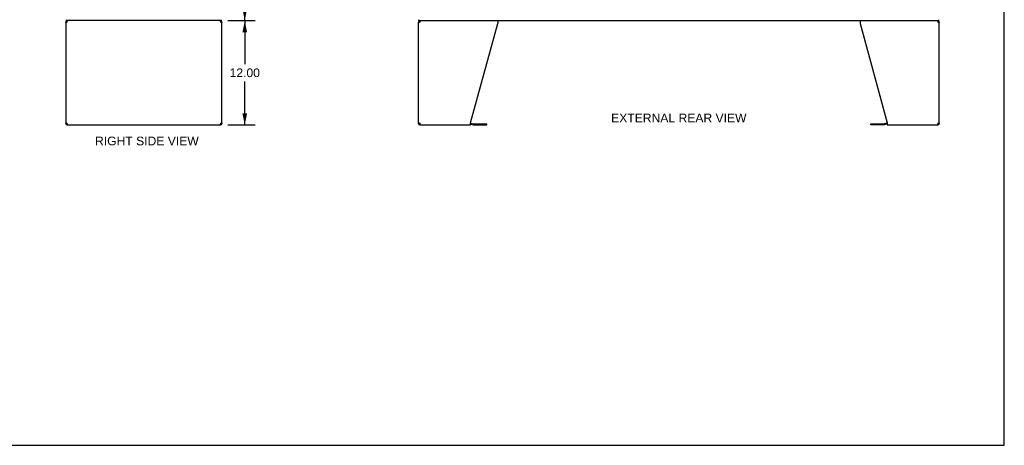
# Model space of a CAD drawing. Header units: inches. Extents: x 0 to 227, y 0 to 147.
# Tile 15 of 21: x 113 to 227, y 0 to 49. Entities that reach past the tile are written whole.
import ezdxf

# ---------------------------------------------------------------- set-up
doc = ezdxf.new("R2010")
doc.units = ezdxf.units.IN
doc.header["$LTSCALE"] = 12.466667
doc.header["$MEASUREMENT"] = 0
doc.layers.get('0').update_dxf_attribs({"linetype": 'CONTINUOUS'})
doc.layers.add('DIMENSIONS', color=7, linetype='CONTINUOUS')
doc.styles.get("Standard").update_dxf_attribs({"font": 'arial.ttf'})
doc.dimstyles.new('DIMSTYLE_1', dxfattribs={"dimtxt": 1, "dimasz": 1.333333, "dimexe": 0.09, "dimexo": 0.07, "dimgap": 0.0375, "dimtad": 0, "dimtih": 1, "dimtoh": 1, "dimzin": 4, "dimdsep": 46, "dimtxsty": 'Standard', "dimblk": '_FILLED', "dimblk1": '_FILLED', "dimblk2": '_FILLED', "dimcen": 0.09, "dimazin": 1, "dimtfac": 1, "dimtdec": 3, "dimtofl": 0, "dimtmove": 0, "dimatfit": 3, "dimldrblk": '_FILLED', "dimfxl": 0, "dimtolj": 1, "dimtzin": 4, "dimarcsym": 0})

# ---------------------------------------------------------------- blocks, each defined once
blk = doc.blocks.new('_FILLED')
at = {"color": 0, "linetype": 'ByBlock'}
blk.add_solid([(0, 0), (-1, 0.2), (-1, -0.2)], dxfattribs=at)
blk = doc.blocks.new('*D16')
at = {"layer": 'DIMENSIONS', "color": 2, "linetype": 'Continuous'}
for p, q in [((137.34, 108.88), (140.35, 108.88)), ((139.15, 108.88), (139.15, 79.88)), ((139.15, 48.88), (139.15, 77.88)), ((137.34, 48.88), (140.35, 48.88))]:
    blk.add_line(p, q, dxfattribs=at)
at = {"layer": 'DIMENSIONS', "color": 2, "linetype": 'Continuous', "xscale": 1.3333333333, "yscale": 1.3333333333, "zscale": 1.3333333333}
for p, rotation in [((139.15, 108.88), 90), ((139.15, 48.88), 270)]:
    blk.add_blockref('_FILLED', p, dxfattribs=dict(at, rotation=rotation))
at = {"layer": 'DIMENSIONS', "color": 2, "linetype": 'Continuous', "insert": (139.15, 79.38), "char_height": 1, "width": 3.4944, "attachment_point": 2, "line_spacing_factor": 0.9}
blk.add_mtext('60.00', dxfattribs=at)
blk = doc.blocks.new('*D17')
at = {"layer": 'DIMENSIONS', "color": 2, "linetype": 'Continuous'}
for p, q in [((137.21, 48.88), (140.35, 48.88)), ((139.15, 48.88), (139.15, 43.88)), ((139.15, 36.88), (139.15, 41.88)), ((137.21, 36.88), (140.35, 36.88))]:
    blk.add_line(p, q, dxfattribs=at)
at = {"layer": 'DIMENSIONS', "color": 2, "linetype": 'Continuous', "xscale": 1.3333333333, "yscale": 1.3333333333, "zscale": 1.3333333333}
for p, rotation in [((139.15, 48.88), 90), ((139.15, 36.88), 270)]:
    blk.add_blockref('_FILLED', p, dxfattribs=dict(at, rotation=rotation))
at = {"layer": 'DIMENSIONS', "color": 2, "linetype": 'Continuous', "insert": (139.15, 43.38), "char_height": 1, "width": 3.4944, "attachment_point": 2, "line_spacing_factor": 0.9}
blk.add_mtext('12.00', dxfattribs=at)

msp = doc.modelspace()

# ---------------------------------------------------------------- linework, layer by layer
at = {"color": 7, "linetype": 'Continuous'}
for p, q in [((226.667, 0), (226.667, 146.667)), ((118.571, 48.978), (118.581, 48.985)), ((118.585, 48.926), (118.586, 48.911)), ((118.598, 48.881), (118.598, 48.985)), ((136.469, 48.881), (118.598, 48.881)), ((118.687, 48.881), (118.687, 48.777)), ((136.354, 48.881), (136.354, 48.777)), ((136.469, 48.881), (136.469, 48.985)), ((159.224, 48.881), (159.224, 48.985)), ((159.224, 48.881), (219.12, 48.881)), ((159.338, 48.881), (159.338, 48.777)), ((219.005, 48.881), (219.005, 48.777)), ((219.12, 48.881), (219.12, 48.985)), ((118.521, 48.714), (118.625, 48.714)), ((118.706, 48.777), (118.687, 48.777)), ((136.354, 48.777), (136.336, 48.777)), ((136.417, 48.714), (136.521, 48.714)), ((159.172, 48.714), (159.276, 48.714)), ((159.357, 48.777), (159.338, 48.777)), ((219.005, 48.777), (218.986, 48.777)), ((219.068, 48.714), (219.172, 48.714)), ((118.625, 37.047), (118.521, 37.047)), ((118.646, 37.001), (118.646, 37.074)), ((118.687, 36.985), (118.706, 36.985)), ((118.687, 36.881), (118.687, 36.985)), ((136.336, 36.985), (136.354, 36.985)), ((136.354, 36.881), (136.354, 36.985)), ((136.396, 37.001), (136.396, 37.074)), ((136.521, 37.047), (136.417, 37.047)), ((159.276, 37.047), (159.172, 37.047)), ((159.298, 36.999), (159.298, 37.073)), ((159.338, 36.985), (159.357, 36.985)), ((159.338, 36.881), (159.338, 36.985)), ((165.172, 36.98), (165.511, 36.889)), ((165.554, 36.883), (167.04, 36.883)), ((167.04, 36.883), (167.04, 36.987)), ((211.303, 36.883), (211.303, 36.987)), ((212.789, 36.883), (211.303, 36.883)), ((213.172, 36.98), (212.832, 36.889)), ((218.986, 36.985), (219.005, 36.985)), ((219.005, 36.881), (219.005, 36.985)), ((219.045, 36.999), (219.045, 37.073)), ((219.172, 37.047), (219.068, 37.047)), ((0, 0), (226.667, 0))]:
    msp.add_line(p, q, dxfattribs=at)
at = {"color": 3, "linetype": 'Continuous'}
for p, q in [((168.295, 48.881), (168.295, 48.54)), ((210.048, 48.881), (210.048, 48.54)), ((118.521, 48.714), (118.521, 37.047)), ((118.665, 48.701), (118.644, 48.687)), ((118.687, 48.714), (118.665, 48.701)), ((118.687, 48.714), (118.695, 48.74)), ((118.695, 48.74), (118.702, 48.766)), ((136.347, 48.74), (136.354, 48.714)), ((136.376, 48.701), (136.354, 48.714)), ((136.397, 48.687), (136.376, 48.701)), ((136.418, 48.673), (136.397, 48.687)), ((136.438, 48.659), (136.418, 48.673)), ((136.521, 37.047), (136.521, 48.714)), ((159.172, 37.047), (159.172, 48.714)), ((159.316, 48.701), (159.295, 48.687)), ((159.338, 48.714), (159.316, 48.701)), ((159.338, 48.714), (159.346, 48.74)), ((159.346, 48.74), (159.353, 48.766)), ((165.172, 37.13), (168.295, 48.54)), ((210.048, 48.54), (213.172, 37.13)), ((218.997, 48.74), (219.005, 48.714)), ((219.027, 48.701), (219.005, 48.714)), ((219.048, 48.687), (219.027, 48.701)), ((219.069, 48.673), (219.048, 48.687)), ((219.088, 48.659), (219.069, 48.673)), ((219.172, 37.047), (219.172, 48.714)), ((118.604, 37.102), (118.623, 37.088)), ((118.623, 37.088), (118.644, 37.075)), ((118.644, 37.075), (118.665, 37.061)), ((118.665, 37.061), (118.687, 37.047)), ((118.695, 37.021), (118.687, 37.047)), ((118.687, 36.881), (136.354, 36.881)), ((136.347, 37.021), (136.339, 36.996)), ((136.354, 37.047), (136.347, 37.021)), ((136.354, 37.047), (136.376, 37.061)), ((136.376, 37.061), (136.397, 37.075)), ((159.255, 37.102), (159.274, 37.088)), ((159.274, 37.088), (159.295, 37.075)), ((159.295, 37.075), (159.316, 37.061)), ((159.316, 37.061), (159.338, 37.047)), ((159.346, 37.021), (159.338, 37.047)), ((159.338, 36.881), (165.172, 36.881)), ((165.172, 36.881), (165.172, 37.13)), ((165.189, 37.083), (165.538, 36.99)), ((165.554, 36.987), (167.04, 36.987)), ((211.303, 36.987), (212.789, 36.987)), ((213.154, 37.083), (212.805, 36.99)), ((213.172, 37.13), (213.172, 36.881)), ((213.172, 36.881), (219.005, 36.881)), ((218.997, 37.021), (218.99, 36.996)), ((219.005, 37.047), (218.997, 37.021)), ((219.005, 37.047), (219.027, 37.061)), ((219.027, 37.061), (219.048, 37.075))]:
    msp.add_line(p, q, dxfattribs=at)
at = {"color": 7, "linetype": 'Continuous'}
for points in [[(118.571, 48.978), (118.573, 48.975), (118.575, 48.973), (118.576, 48.969), (118.578, 48.966), (118.579, 48.961), (118.58, 48.957), (118.581, 48.952), (118.582, 48.947), (118.583, 48.942), (118.584, 48.937), (118.584, 48.931), (118.585, 48.926)], [(118.586, 48.911), (118.586, 48.907), (118.587, 48.902), (118.587, 48.899), (118.588, 48.895), (118.589, 48.892), (118.589, 48.889), (118.59, 48.887), (118.592, 48.885), (118.593, 48.883), (118.594, 48.882), (118.595, 48.881), (118.596, 48.881), (118.598, 48.881)], [(118.629, 48.677), (118.627, 48.687), (118.625, 48.701), (118.625, 48.714)], [(136.417, 48.714), (136.416, 48.701), (136.415, 48.687)], [(159.28, 48.677), (159.278, 48.687), (159.276, 48.701), (159.276, 48.714)], [(219.068, 48.714), (219.067, 48.701), (219.065, 48.687)], [(118.625, 37.047), (118.625, 37.061), (118.627, 37.075)], [(136.413, 37.085), (136.415, 37.075), (136.416, 37.061), (136.417, 37.047)], [(159.276, 37.047), (159.276, 37.061), (159.278, 37.075)], [(219.063, 37.085), (219.065, 37.075), (219.067, 37.061), (219.068, 37.047)]]:
    msp.add_lwpolyline(points, dxfattribs=at)
at = {"color": 3, "linetype": 'Continuous'}
for points in [[(118.702, 48.766), (118.71, 48.79), (118.718, 48.812), (118.725, 48.832)], [(118.725, 48.832), (118.733, 48.849), (118.741, 48.863)], [(118.741, 48.863), (118.748, 48.873), (118.756, 48.879)], [(136.278, 48.881), (136.286, 48.879), (136.293, 48.873), (136.301, 48.863)], [(136.301, 48.863), (136.309, 48.849), (136.316, 48.832)], [(136.316, 48.832), (136.324, 48.812), (136.331, 48.79)], [(136.331, 48.79), (136.339, 48.766), (136.347, 48.74)], [(159.353, 48.766), (159.361, 48.79), (159.369, 48.812), (159.376, 48.832)], [(159.376, 48.832), (159.384, 48.849), (159.391, 48.863)], [(159.391, 48.863), (159.399, 48.873), (159.407, 48.879), (159.414, 48.881)], [(218.929, 48.881), (218.937, 48.879), (218.944, 48.873), (218.952, 48.863)], [(218.952, 48.863), (218.959, 48.849), (218.967, 48.832)], [(218.967, 48.832), (218.975, 48.812), (218.982, 48.79)], [(218.982, 48.79), (218.99, 48.766), (218.997, 48.74)], [(118.569, 48.632), (118.555, 48.646), (118.543, 48.659), (118.533, 48.673), (118.526, 48.687), (118.522, 48.701), (118.521, 48.714)], [(118.604, 48.659), (118.586, 48.646), (118.569, 48.632)], [(118.644, 48.687), (118.623, 48.673), (118.604, 48.659)], [(136.472, 48.632), (136.456, 48.646), (136.438, 48.659)], [(136.521, 48.714), (136.519, 48.701), (136.515, 48.687), (136.508, 48.673), (136.498, 48.659), (136.486, 48.646), (136.472, 48.632)], [(159.22, 48.632), (159.206, 48.646), (159.194, 48.659), (159.184, 48.673), (159.177, 48.687), (159.173, 48.701), (159.172, 48.714)], [(159.255, 48.659), (159.237, 48.646), (159.22, 48.632)], [(159.295, 48.687), (159.274, 48.673), (159.255, 48.659)], [(219.123, 48.632), (219.106, 48.646), (219.088, 48.659)], [(219.172, 48.714), (219.17, 48.701), (219.166, 48.687), (219.159, 48.673), (219.149, 48.659), (219.137, 48.646), (219.123, 48.632)], [(118.521, 37.047), (118.522, 37.061), (118.526, 37.075), (118.533, 37.088), (118.543, 37.102), (118.555, 37.116), (118.569, 37.13)], [(118.569, 37.13), (118.586, 37.116), (118.604, 37.102)], [(118.71, 36.972), (118.702, 36.996), (118.695, 37.021)], [(118.725, 36.93), (118.718, 36.949), (118.71, 36.972)], [(118.741, 36.899), (118.733, 36.913), (118.725, 36.93)], [(118.763, 36.881), (118.756, 36.883), (118.748, 36.889), (118.741, 36.899)], [(136.301, 36.899), (136.293, 36.889), (136.286, 36.883), (136.278, 36.881)], [(136.316, 36.93), (136.309, 36.913), (136.301, 36.899)], [(136.339, 36.996), (136.331, 36.972), (136.324, 36.949), (136.316, 36.93)], [(136.397, 37.075), (136.418, 37.088), (136.438, 37.102)], [(136.438, 37.102), (136.456, 37.116), (136.472, 37.13)], [(136.472, 37.13), (136.486, 37.116), (136.498, 37.102), (136.508, 37.088), (136.515, 37.075), (136.519, 37.061), (136.521, 37.047)], [(159.172, 37.047), (159.173, 37.061), (159.177, 37.075), (159.184, 37.088), (159.194, 37.102), (159.206, 37.116), (159.22, 37.13)], [(159.22, 37.13), (159.237, 37.116), (159.255, 37.102)], [(159.361, 36.972), (159.353, 36.996), (159.346, 37.021)], [(159.376, 36.93), (159.369, 36.949), (159.361, 36.972)], [(159.391, 36.899), (159.384, 36.913), (159.376, 36.93)], [(159.414, 36.881), (159.407, 36.883), (159.399, 36.889), (159.391, 36.899)], [(218.952, 36.899), (218.944, 36.889), (218.937, 36.883), (218.929, 36.881)], [(218.967, 36.93), (218.959, 36.913), (218.952, 36.899)], [(218.99, 36.996), (218.982, 36.972), (218.975, 36.949), (218.967, 36.93)], [(219.048, 37.075), (219.069, 37.088), (219.088, 37.102)], [(219.088, 37.102), (219.106, 37.116), (219.123, 37.13)], [(219.123, 37.13), (219.137, 37.116), (219.149, 37.102), (219.159, 37.088), (219.166, 37.075), (219.17, 37.061), (219.172, 37.047)]]:
    msp.add_lwpolyline(points, dxfattribs=at)
for centre, radius, start, end in [((118.687, 48.714), 0.167, 90, 180), ((136.354, 48.714), 0.167, 0, 81), ((159.338, 48.714), 0.167, 90, 180), ((219.005, 48.714), 0.167, 0, 81), ((118.687, 37.047), 0.167, 180, 270), ((136.354, 37.047), 0.167, 270, 360), ((159.338, 37.047), 0.167, 180, 270), ((165.146, 36.922), 0.167, 75, 81.03902), ((165.554, 37.05), 0.0625, 255, 270), ((212.789, 37.05), 0.0625, 270, 285), ((213.197, 36.922), 0.167, 98.96098, 105), ((219.005, 37.047), 0.167, 270, 360)]:
    msp.add_arc(centre, radius, start, end, dxfattribs=at)
at = {"color": 7, "linetype": 'Continuous'}
for centre, radius, start, end in [((118.767, 49.127), 0.246, 215.33048, 217.39407), ((118.687, 48.714), 0.0625, 90, 180), ((136.354, 48.714), 0.0625, 0, 90), ((159.338, 48.714), 0.0625, 90, 180), ((219.005, 48.714), 0.0625, 0, 90), ((118.687, 37.047), 0.0625, 180, 270), ((136.354, 37.047), 0.0625, 270, 360), ((159.338, 37.047), 0.0625, 180, 270), ((165.554, 37.05), 0.167, 255, 270), ((212.789, 37.05), 0.167, 270, 285), ((219.005, 37.047), 0.0625, 270, 360)]:
    msp.add_arc(centre, radius, start, end, dxfattribs=at)

# ---------------------------------------------------------------- texts
at = {"layer": 'DIMENSIONS', "color": 2, "linetype": 'Continuous', "char_height": 1, "attachment_point": 2, "line_spacing_factor": 0.9}
for s, insert, width in [('EXTERNAL REAR VIEW', (189.165, 38.174), 15.56877), ('RIGHT SIDE VIEW', (127.871, 35.527), 11.92565)]:
    msp.add_mtext(s, dxfattribs=dict(at, insert=insert, width=width))

# ---------------------------------------------------------------- dimensions: what is measured, and where the dimension line sits
at = {"layer": 'DIMENSIONS', "color": 2, "linetype": 'Continuous'}
for p1, p2, angle, picture, middle in [((137.27, 108.881), (137.27, 48.881), 270, '*D16', (139.147, 78.875)), ((137.141, 36.881), (137.141, 48.881), 90, '*D17', (139.197, 42.875))]:
    dim = msp.add_linear_dim(base=(139.155, 48.881), p1=p1, p2=p2, angle=angle, dimstyle='DIMSTYLE_1', dxfattribs=at)
    dim.commit()
    dim.dimension.update_dxf_attribs({"geometry": picture, "text_midpoint": middle, "dimtype": 160})

doc.saveas('drawing.dxf')
